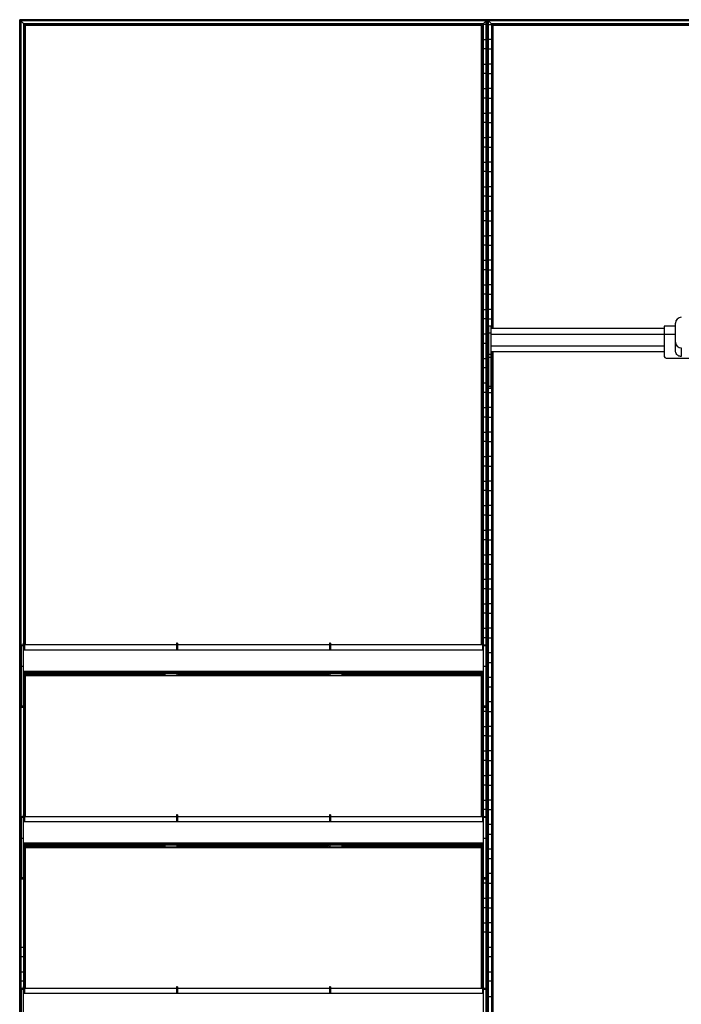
# Model space of a CAD drawing. Header units: millimetres. Extents: x -305 to 1920, y -1200 to 1200.
# Tile 3 of 4: x -305 to 558, y -84 to 1200. Entities that reach past the tile are written whole.
import ezdxf

# ---------------------------------------------------------------- set-up
doc = ezdxf.new("R2010")
doc.units = ezdxf.units.MM

msp = doc.modelspace()

# ---------------------------------------------------------------- linework, layer by layer
at = {"color": 7, "linetype": 'Continuous', "lineweight": 25}
for p, q in [((1920.4, 1200), (-304.9, 1200)), ((-297.4, 1192.5), (-304.9, 1200)), ((-304.9, -1200), (-304.9, 1200)), ((304.5, 1199.6), (-304.5, 1199.6)), ((-304.5, 1199.6), (-304.5, -1199.7)), ((303.7, 1198.8), (-303.7, 1198.8)), ((-303.7, -1198.8), (-303.7, 1198.8)), ((303.4, 1198.5), (-303.4, 1198.5)), ((-303.4, 1198.5), (-303.4, -1198.5)), ((299.6, 1194.7), (-299.6, 1194.7)), ((-299.6, 386.8), (-299.6, 1194.7)), ((299.3, 1194.4), (-299.3, 1194.4)), ((-299.3, 1194.4), (-299.3, 386.8)), ((299.3, 1194.4), (298.5, 1193.6)), ((299.3, 386.8), (299.3, 1194.4)), ((299.6, 1194.7), (303.4, 1198.5)), ((299.6, 1194.7), (299.6, 386.8)), ((303.4, -1198.5), (303.4, 1198.5)), ((304.5, 1199.6), (303.7, 1198.8)), ((303.7, 1198.8), (303.7, -1198.8)), ((304.5, -1199.7), (304.5, 1199.6)), ((304.9, 1200), (304.9, -1200)), ((1310.3, 1199.6), (305.2, 1199.6)), ((306, 1198.8), (305.2, 1199.6)), ((305.2, -1199.7), (305.2, 1199.6)), ((1309.5, 1198.8), (306, 1198.8)), ((306, 1198.8), (306, -1198.8)), ((1309.1, 1198.5), (306.4, 1198.5)), ((310.1, 1194.7), (306.4, 1198.5)), ((306.4, -1198.5), (306.4, 1198.5)), ((1305.4, 1194.7), (310.1, 1194.7)), ((310.1, 1194.7), (310.1, 797.2)), ((1305, 1194.4), (310.5, 1194.4)), ((311.3, 1193.6), (310.5, 1194.4)), ((310.5, 797.2), (310.5, 1194.4)), ((298.5, 1193.6), (-298.5, 1193.6)), ((-298.5, 384.5), (-298.5, 1193.6)), ((298.1, 1193.2), (-298.1, 1193.2)), ((-298.1, 1193.2), (-298.1, 384.5)), ((297.4, 1192.5), (-297.4, 1192.5)), ((-297.4, 384.5), (-297.4, 1192.5)), ((297.4, 1192.5), (298.1, 1193.2)), ((297.4, 384.5), (297.4, 1192.5)), ((298.1, 384.5), (298.1, 1193.2)), ((298.5, 1193.6), (298.5, 384.5)), ((303.4, 1193.8), (299.6, 1193.8)), ((306.4, 1193.8), (310.1, 1193.8)), ((1304.2, 1193.6), (311.3, 1193.6)), ((311.3, 1193.6), (311.3, 797.2)), ((1303.9, 1193.2), (311.6, 1193.2)), ((312.3, 1192.5), (311.6, 1193.2)), ((311.6, 797.2), (311.6, 1193.2)), ((1303.2, 1192.5), (312.3, 1192.5)), ((312.3, 797.2), (312.3, 1192.5)), ((299.6, 1174.2), (303.4, 1174.2)), ((310.1, 1174.2), (306.4, 1174.2)), ((303.4, 1161.8), (299.6, 1161.8)), ((306.4, 1161.8), (310.1, 1161.8)), ((299.6, 1142.2), (303.4, 1142.2)), ((310.1, 1142.2), (306.4, 1142.2)), ((303.4, 1129.8), (299.6, 1129.8)), ((306.4, 1129.8), (310.1, 1129.8)), ((299.6, 1110.2), (303.4, 1110.2)), ((310.1, 1110.2), (306.4, 1110.2)), ((303.4, 1097.8), (299.6, 1097.8)), ((306.4, 1097.8), (310.1, 1097.8)), ((299.6, 1078.2), (303.4, 1078.2)), ((310.1, 1078.2), (306.4, 1078.2)), ((303.4, 1065.8), (299.6, 1065.8)), ((306.4, 1065.8), (310.1, 1065.8)), ((299.6, 1046.2), (303.4, 1046.2)), ((310.1, 1046.2), (306.4, 1046.2)), ((303.4, 1033.8), (299.6, 1033.8)), ((306.4, 1033.8), (310.1, 1033.8)), ((299.6, 1014.2), (303.4, 1014.2)), ((303.4, 1001.8), (299.6, 1001.8)), ((310.1, 1014.2), (306.4, 1014.2)), ((306.4, 1001.8), (310.1, 1001.8)), ((299.6, 982.2), (303.4, 982.2)), ((310.1, 982.2), (306.4, 982.2)), ((303.4, 969.8), (299.6, 969.8)), ((306.4, 969.8), (310.1, 969.8)), ((299.6, 950.2), (303.4, 950.2)), ((303.4, 937.8), (299.6, 937.8)), ((310.1, 950.2), (306.4, 950.2)), ((306.4, 937.8), (310.1, 937.8)), ((299.6, 918.2), (303.4, 918.2)), ((310.1, 918.2), (306.4, 918.2)), ((303.4, 905.8), (299.6, 905.8)), ((306.4, 905.8), (310.1, 905.8)), ((299.6, 886.2), (303.4, 886.2)), ((310.1, 886.2), (306.4, 886.2)), ((303.4, 873.8), (299.6, 873.8)), ((306.4, 873.8), (310.1, 873.8)), ((299.6, 854.2), (303.4, 854.2)), ((310.1, 854.2), (306.4, 854.2)), ((303.4, 841.8), (299.6, 841.8)), ((306.4, 841.8), (310.1, 841.8)), ((299.6, 822.2), (303.4, 822.2)), ((310.1, 822.2), (306.4, 822.2)), ((303.4, 809.8), (299.6, 809.8)), ((306.4, 809.8), (310.1, 809.8)), ((309.7, 800.2), (306.7, 800.2)), ((306.7, 718.8), (306.7, 800.2)), ((309.7, 718.8), (309.7, 800.2)), ((535.2, 797.2), (309.7, 797.2)), ((550.2, 800.4), (535.2, 800.4)), ((535.2, 800.4), (535.2, 761.7)), ((550.2, 768.2), (550.2, 804.3)), ((299.6, 790.2), (303.4, 790.2)), ((306.7, 790.2), (306.4, 790.2)), ((309.7, 791.2), (306.7, 791.2)), ((309.7, 789.7), (550.2, 789.7)), ((303.4, 777.8), (299.6, 777.8)), ((306.4, 777.8), (306.7, 777.8)), ((309.7, 774.7), (535.2, 774.7)), ((557.7, 771.9), (557.7, 760.7)), ((299.6, 758.2), (303.4, 758.2)), ((306.7, 758.2), (306.4, 758.2)), ((309.7, 763.3), (306.7, 763.3)), ((309.7, 759.5), (306.7, 759.5)), ((309.7, 767.2), (535.2, 767.2)), ((310.1, 758.2), (309.7, 758.2)), ((310.1, 767.2), (310.1, -159.5)), ((310.5, -159.5), (310.5, 767.2)), ((311.3, 767.2), (311.3, -159.5)), ((311.6, -159.5), (311.6, 767.2)), ((312.3, -159.5), (312.3, 767.2)), ((538.2, 758.7), (577.2, 758.7)), ((303.4, 745.8), (299.6, 745.8)), ((306.4, 745.8), (306.7, 745.8)), ((309.7, 745.8), (310.1, 745.8)), ((299.6, 726.2), (303.4, 726.2)), ((306.7, 726.2), (306.4, 726.2)), ((309.7, 721.7), (306.7, 721.7)), ((310.1, 726.2), (309.7, 726.2)), ((303.4, 713.8), (299.6, 713.8)), ((306.4, 713.8), (310.1, 713.8)), ((309.7, 718.8), (306.7, 718.8)), ((299.6, 694.2), (303.4, 694.2)), ((310.1, 694.2), (306.4, 694.2)), ((303.4, 681.8), (299.6, 681.8)), ((306.4, 681.8), (310.1, 681.8)), ((299.6, 662.2), (303.4, 662.2)), ((310.1, 662.2), (306.4, 662.2)), ((303.4, 649.8), (299.6, 649.8)), ((306.4, 649.8), (310.1, 649.8)), ((299.6, 630.2), (303.4, 630.2)), ((310.1, 630.2), (306.4, 630.2)), ((303.4, 617.8), (299.6, 617.8)), ((306.4, 617.8), (310.1, 617.8)), ((299.6, 598.2), (303.4, 598.2)), ((310.1, 598.2), (306.4, 598.2)), ((303.4, 585.8), (299.6, 585.8)), ((306.4, 585.8), (310.1, 585.8)), ((299.6, 566.2), (303.4, 566.2)), ((310.1, 566.2), (306.4, 566.2)), ((303.4, 553.8), (299.6, 553.8)), ((306.4, 553.8), (310.1, 553.8)), ((299.6, 534.2), (303.4, 534.2)), ((310.1, 534.2), (306.4, 534.2)), ((303.4, 521.8), (299.6, 521.8)), ((306.4, 521.8), (310.1, 521.8)), ((299.6, 502.2), (303.4, 502.2)), ((310.1, 502.2), (306.4, 502.2)), ((303.4, 489.8), (299.6, 489.8)), ((306.4, 489.8), (310.1, 489.8)), ((299.6, 470.2), (303.4, 470.2)), ((310.1, 470.2), (306.4, 470.2)), ((303.4, 457.8), (299.6, 457.8)), ((306.4, 457.8), (310.1, 457.8)), ((299.6, 438.2), (303.4, 438.2)), ((310.1, 438.2), (306.4, 438.2)), ((303.4, 425.8), (299.6, 425.8)), ((306.4, 425.8), (310.1, 425.8)), ((299.6, 406.2), (303.4, 406.2)), ((310.1, 406.2), (306.4, 406.2)), ((-298.5, 386.8), (-300, 386.8)), ((-300, 302.8), (-300, 386.8)), ((-298.5, 386.7), (-300, 386.7)), ((-298.5, 386.8), (-298.5, 377.9)), ((-99, 386.8), (-100.5, 386.8)), ((-100.5, 386.8), (-100.5, 377.9)), ((-99, 386.7), (-100.5, 386.7)), ((-99, 386.8), (-99, 377.9)), ((100.5, 386.8), (99, 386.8)), ((99, 386.8), (99, 377.9)), ((100.5, 386.7), (99, 386.7)), ((100.5, 386.8), (100.5, 377.9)), ((300, 386.8), (298.5, 386.8)), ((298.5, 386.8), (298.5, 377.9)), ((300, 386.7), (298.5, 386.7)), ((303.4, 393.8), (299.6, 393.8)), ((300, 302.8), (300, 386.8)), ((306.4, 393.8), (310.1, 393.8)), ((-303, 384.8), (-303, 302.8)), ((-303, 384.8), (-300, 384.8)), ((-300, 383.3), (-303, 383.3)), ((300, 377.9), (-300, 377.9)), ((300, 377.9), (-300, 377.9)), ((300, 377.9), (-300, 377.9)), ((300, 377.9), (-300, 377.9)), ((-100.5, 384.5), (-298.5, 384.5)), ((99, 384.5), (-99, 384.5)), ((298.5, 384.5), (100.5, 384.5)), ((300, 384.8), (303, 384.8)), ((303, 383.3), (300, 383.3)), ((303, 384.8), (303, 302.8)), ((303, 374.2), (303.4, 374.2)), ((310.1, 374.2), (306.4, 374.2)), ((303.4, 361.8), (303, 361.8)), ((306.4, 361.8), (310.1, 361.8)), ((-300, 356.2), (-303, 356.2)), ((300, 350), (-300, 350)), ((300, 350), (-300, 350)), ((300, 349.9), (-300, 349.9)), ((300, 349.9), (-300, 349.9)), ((-300, 348.9), (300, 348.9)), ((-300, 348.4), (300, 348.4)), ((-300, 347.9), (300, 347.9)), ((-300, 347.9), (300, 347.9)), ((-298.5, 344.7), (-298.5, 347.9)), ((-297.5, 347.8), (-298.5, 347.8)), ((-297.5, 347.8), (-297.5, 347.9)), ((-297.5, 347.9), (-297.5, 344.7)), ((297.5, 347.8), (-297.5, 347.8)), ((-117.5, 346.7), (-117.5, 347.8)), ((-115.5, 347.8), (-115.5, 344.7)), ((-99.5, 344.7), (-99.5, 347.8)), ((-97.5, 347.8), (-97.5, 346.7)), ((97.5, 346.7), (97.5, 347.8)), ((99.5, 347.8), (99.5, 344.7)), ((115.5, 344.7), (115.5, 347.8)), ((117.5, 347.8), (117.5, 346.7)), ((297.5, 347.8), (297.5, 347.9)), ((297.5, 344.7), (297.5, 347.9)), ((297.5, 347.8), (298.5, 347.8)), ((298.5, 344.7), (298.5, 347.9)), ((303, 356.2), (300, 356.2)), ((300, 344.7), (-300, 344.7)), ((-297.5, 344.7), (-300, 344.7)), ((-300, 344.5), (300, 344.5)), ((-300, 344.5), (300, 344.5)), ((-300, 344.5), (300, 344.5)), ((-299.6, 162.8), (-299.6, 344.5)), ((-299.3, 344.5), (-299.3, 162.8)), ((-298.5, 344.5), (298.5, 344.5)), ((-298.5, 344.5), (-298.5, 344.5)), ((-298.5, 160.5), (-298.5, 344.5)), ((-298.1, 344.5), (-298.1, 160.5)), ((-297.5, 346.7), (-117.5, 346.7)), ((-297.4, 160.5), (-297.4, 344.5)), ((-115.5, 344.7), (-99.5, 344.7)), ((-97.5, 346.7), (97.5, 346.7)), ((99.5, 344.7), (115.5, 344.7)), ((117.5, 346.7), (297.5, 346.7)), ((297.4, 160.5), (297.4, 344.5)), ((300, 344.7), (297.5, 344.7)), ((298.1, 160.5), (298.1, 344.5)), ((298.5, 344.5), (298.5, 344.5)), ((298.5, 344.5), (298.5, 160.5)), ((299.3, 162.8), (299.3, 344.5)), ((299.6, 344.5), (299.6, 162.8)), ((299.6, 342.2), (300, 342.2)), ((303, 342.2), (303.4, 342.2)), ((310.1, 342.2), (306.4, 342.2)), ((300, 329.8), (299.6, 329.8)), ((303.4, 329.8), (303, 329.8)), ((306.4, 329.8), (310.1, 329.8)), ((299.6, 310.2), (300, 310.2)), ((303, 310.2), (303.4, 310.2)), ((310.1, 310.2), (306.4, 310.2)), ((-303, 305.3), (-300, 305.3)), ((-300, 302.8), (-303, 302.8)), ((303.4, 297.8), (299.6, 297.8)), ((300, 305.3), (303, 305.3)), ((303, 302.8), (300, 302.8)), ((306.4, 297.8), (310.1, 297.8)), ((299.6, 278.2), (303.4, 278.2)), ((310.1, 278.2), (306.4, 278.2)), ((303.4, 265.8), (299.6, 265.8)), ((306.4, 265.8), (310.1, 265.8)), ((299.6, 246.2), (303.4, 246.2)), ((310.1, 246.2), (306.4, 246.2)), ((303.4, 233.8), (299.6, 233.8)), ((306.4, 233.8), (310.1, 233.8)), ((299.6, 214.2), (303.4, 214.2)), ((310.1, 214.2), (306.4, 214.2)), ((303.4, 201.8), (299.6, 201.8)), ((306.4, 201.8), (310.1, 201.8)), ((299.6, 182.2), (303.4, 182.2)), ((310.1, 182.2), (306.4, 182.2)), ((303.4, 169.8), (299.6, 169.8)), ((306.4, 169.8), (310.1, 169.8)), ((-303, 160.8), (-303, 78.8)), ((-303, 160.8), (-300, 160.8)), ((-300, 159.3), (-303, 159.3)), ((-298.5, 162.8), (-300, 162.8)), ((-300, 78.8), (-300, 162.8)), ((-298.5, 162.7), (-300, 162.7)), ((-298.5, 162.8), (-298.5, 153.9)), ((-100.5, 160.5), (-298.5, 160.5)), ((-99, 162.8), (-100.5, 162.8)), ((-100.5, 162.8), (-100.5, 153.9)), ((-99, 162.7), (-100.5, 162.7)), ((-99, 162.8), (-99, 153.9)), ((99, 160.5), (-99, 160.5)), ((100.5, 162.8), (99, 162.8)), ((99, 162.8), (99, 153.9)), ((100.5, 162.7), (99, 162.7)), ((100.5, 162.8), (100.5, 153.9)), ((298.5, 160.5), (100.5, 160.5)), ((300, 162.8), (298.5, 162.8)), ((298.5, 162.8), (298.5, 153.9)), ((300, 162.7), (298.5, 162.7)), ((300, 78.8), (300, 162.8)), ((300, 160.8), (303, 160.8)), ((303, 159.3), (300, 159.3)), ((303, 160.8), (303, 78.8)), ((300, 153.9), (-300, 153.9)), ((300, 153.9), (-300, 153.9)), ((300, 153.9), (-300, 153.9)), ((300, 153.9), (-300, 153.9)), ((303, 150.2), (303.4, 150.2)), ((310.1, 150.2), (306.4, 150.2)), ((-300, 132.2), (-303, 132.2)), ((303, 132.2), (300, 132.2)), ((303.4, 137.8), (303, 137.8)), ((306.4, 137.8), (310.1, 137.8)), ((300, 126), (-300, 126)), ((300, 126), (-300, 126)), ((300, 125.9), (-300, 125.9)), ((300, 125.9), (-300, 125.9)), ((-300, 124.9), (300, 124.9)), ((-300, 124.4), (300, 124.4)), ((-300, 123.9), (300, 123.9)), ((-300, 123.9), (300, 123.9)), ((300, 120.7), (-300, 120.7)), ((-297.5, 120.7), (-300, 120.7)), ((-300, 120.5), (300, 120.5)), ((-300, 120.5), (300, 120.5)), ((-300, 120.5), (300, 120.5)), ((-299.6, -61.2), (-299.6, 120.5)), ((-299.3, 120.5), (-299.3, -61.2)), ((-298.5, 120.7), (-298.5, 123.9)), ((-297.5, 123.8), (-298.5, 123.8)), ((-298.5, 120.5), (298.5, 120.5)), ((-298.5, 120.5), (-298.5, 120.5)), ((-298.5, -63.5), (-298.5, 120.5)), ((-298.1, 120.5), (-298.1, -63.5)), ((-297.5, 123.8), (-297.5, 123.9)), ((-297.5, 123.9), (-297.5, 120.7)), ((297.5, 123.8), (-297.5, 123.8)), ((-297.5, 122.7), (-117.5, 122.7)), ((-297.4, -63.5), (-297.4, 120.5)), ((-117.5, 122.7), (-117.5, 123.8)), ((-115.5, 123.8), (-115.5, 120.7)), ((-115.5, 120.7), (-99.5, 120.7)), ((-99.5, 120.7), (-99.5, 123.8)), ((-97.5, 123.8), (-97.5, 122.7)), ((-97.5, 122.7), (97.5, 122.7)), ((97.5, 122.7), (97.5, 123.8)), ((99.5, 123.8), (99.5, 120.7)), ((99.5, 120.7), (115.5, 120.7)), ((115.5, 120.7), (115.5, 123.8)), ((117.5, 123.8), (117.5, 122.7)), ((117.5, 122.7), (297.5, 122.7)), ((297.4, -63.5), (297.4, 120.5)), ((297.5, 123.8), (297.5, 123.9)), ((297.5, 120.7), (297.5, 123.9)), ((297.5, 123.8), (298.5, 123.8)), ((300, 120.7), (297.5, 120.7)), ((298.1, -63.5), (298.1, 120.5)), ((298.5, 120.7), (298.5, 123.9)), ((298.5, 120.5), (298.5, 120.5)), ((298.5, 120.5), (298.5, -63.5)), ((299.3, -61.2), (299.3, 120.5)), ((299.6, 120.5), (299.6, -61.2)), ((299.6, 118.2), (300, 118.2)), ((303, 118.2), (303.4, 118.2)), ((310.1, 118.2), (306.4, 118.2)), ((300, 105.8), (299.6, 105.8)), ((303.4, 105.8), (303, 105.8)), ((306.4, 105.8), (310.1, 105.8)), ((-303, 81.3), (-300, 81.3)), ((-300, 78.8), (-303, 78.8)), ((299.6, 86.2), (300, 86.2)), ((300, 81.3), (303, 81.3)), ((303, 78.8), (300, 78.8)), ((303, 86.2), (303.4, 86.2)), ((310.1, 86.2), (306.4, 86.2)), ((303.4, 73.8), (299.6, 73.8)), ((306.4, 73.8), (310.1, 73.8)), ((299.6, 54.2), (303.4, 54.2)), ((310.1, 54.2), (306.4, 54.2)), ((303.4, 41.8), (299.6, 41.8)), ((306.4, 41.8), (310.1, 41.8)), ((299.6, 22.2), (303.4, 22.2)), ((310.1, 22.2), (306.4, 22.2)), ((303.4, 9.8), (299.6, 9.8)), ((306.4, 9.8), (310.1, 9.8)), ((-303.4, -9.8), (-299.6, -9.8)), ((306.4, -9.8), (310.1, -9.8)), ((-299.6, -22.2), (-303.4, -22.2)), ((310.1, -22.2), (306.4, -22.2)), ((-303.4, -41.8), (-299.6, -41.8)), ((306.4, -41.8), (310.1, -41.8)), ((-299.6, -54.2), (-303.4, -54.2)), ((-303, -63.2), (-300, -63.2)), ((-303, -63.2), (-303, -145.2)), ((-298.5, -61.2), (-300, -61.2)), ((-300, -145.2), (-300, -61.2)), ((-298.5, -61.3), (-300, -61.3)), ((-298.5, -61.2), (-298.5, -70.1)), ((-100.5, -63.5), (-298.5, -63.5)), ((-99, -61.2), (-100.5, -61.2)), ((-100.5, -61.2), (-100.5, -70.1)), ((-99, -61.3), (-100.5, -61.3)), ((-99, -61.2), (-99, -70.1)), ((99, -63.5), (-99, -63.5)), ((100.5, -61.2), (99, -61.2)), ((99, -61.2), (99, -70.1)), ((100.5, -61.3), (99, -61.3)), ((100.5, -61.2), (100.5, -70.1)), ((298.5, -63.5), (100.5, -63.5)), ((300, -61.2), (298.5, -61.2)), ((298.5, -61.2), (298.5, -70.1)), ((300, -61.3), (298.5, -61.3)), ((300, -145.2), (300, -61.2)), ((300, -63.2), (303, -63.2)), ((303, -63.2), (303, -145.2)), ((310.1, -54.2), (306.4, -54.2)), ((-303.4, -73.8), (-303, -73.8)), ((-300, -64.7), (-303, -64.7)), ((300, -70.1), (-300, -70.1)), ((300, -70.1), (-300, -70.1)), ((300, -70.1), (-300, -70.1)), ((300, -70.1), (-300, -70.1)), ((303, -64.7), (300, -64.7)), ((306.4, -73.8), (310.1, -73.8))]:
    msp.add_line(p, q, dxfattribs=at)
for centre, radius, start, end in [((557.7, 804.3), 7.5, 89.9825, 179.9825), ((557.7, 779.4), 7.5, 180.0175, 270.0175), ((557.7, 779.3), 7.5, 180.0175, 270.0175), ((538.2, 761.7), 3, 180, 270), ((-115.5, 346.7), 2, 180.0016, 270.0016), ((-99.5, 346.7), 2, 269.9984, 359.9984), ((99.5, 346.7), 2, 180.0016, 270.0016), ((115.5, 346.7), 2, 269.9984, 359.9984), ((-115.5, 122.7), 2, 180.0016, 270.0016), ((-99.5, 122.7), 2, 269.9984, 359.9984), ((99.5, 122.7), 2, 180.0016, 270.0016), ((115.5, 122.7), 2, 269.9984, 359.9984)]:
    msp.add_arc(centre, radius, start, end, dxfattribs=at)
for points, knots in [([(-304.5, 1199.6), (-304.6, 1199.7), (-304.6, 1199.7), (-304.7, 1199.8), (-304.7, 1199.9), (-304.8, 1199.9), (-304.8, 1200), (-304.9, 1200), (-304.9, 1200), (-304.9, 1200)], [0, 0, 0, 0, 0.25, 0.25, 0.5, 0.5, 0.75, 0.75, 1, 1, 1, 1]), ([(-303.4, 1198.5), (-303.4, 1198.5), (-303.4, 1198.5), (-303.4, 1198.5), (-303.4, 1198.6), (-303.5, 1198.6), (-303.6, 1198.7), (-303.6, 1198.8), (-303.7, 1198.8), (-303.7, 1198.8)], [0, 0, 0, 0, 0.25, 0.25, 0.5, 0.5, 0.75, 0.75, 1, 1, 1, 1]), ([(-299.3, 1194.4), (-299.3, 1194.4), (-299.4, 1194.5), (-299.4, 1194.6), (-299.5, 1194.6), (-299.6, 1194.7), (-299.6, 1194.7), (-299.6, 1194.7), (-299.6, 1194.7), (-299.6, 1194.7)], [0, 0, 0, 0, 0.25, 0.25, 0.5, 0.5, 0.75, 0.75, 1, 1, 1, 1]), ([(299.3, 1194.4), (299.3, 1194.4), (299.4, 1194.5), (299.4, 1194.6), (299.5, 1194.6), (299.6, 1194.7), (299.6, 1194.7), (299.6, 1194.7), (299.6, 1194.7), (299.6, 1194.7)], [0, 0, 0, 0, 0.25, 0.25, 0.5, 0.5, 0.75, 0.75, 1, 1, 1, 1]), ([(299.3, 1194.4), (299.3, 1194.4), (299.4, 1194.5), (299.4, 1194.6), (299.5, 1194.6), (299.6, 1194.7), (299.6, 1194.7), (299.6, 1194.7), (299.6, 1194.7), (299.6, 1194.7)], [0, 0, 0, 0, 0.25, 0.25, 0.5, 0.5, 0.75, 0.75, 1, 1, 1, 1]), ([(303.4, 1198.5), (303.4, 1198.5), (303.4, 1198.5), (303.4, 1198.5), (303.4, 1198.6), (303.5, 1198.6), (303.6, 1198.7), (303.6, 1198.8), (303.7, 1198.8), (303.7, 1198.8)], [0, 0, 0, 0, 0.25, 0.25, 0.5, 0.5, 0.75, 0.75, 1, 1, 1, 1]), ([(303.4, 1198.5), (303.4, 1198.5), (303.4, 1198.5), (303.4, 1198.5), (303.4, 1198.6), (303.5, 1198.6), (303.6, 1198.7), (303.6, 1198.8), (303.7, 1198.8), (303.7, 1198.8)], [0, 0, 0, 0, 0.25, 0.25, 0.5, 0.5, 0.75, 0.75, 1, 1, 1, 1]), ([(304.5, 1199.6), (304.6, 1199.7), (304.6, 1199.7), (304.7, 1199.8), (304.7, 1199.9), (304.8, 1199.9), (304.8, 1200), (304.9, 1200), (304.9, 1200), (304.9, 1200)], [0, 0, 0, 0, 0.25, 0.25, 0.5, 0.5, 0.75, 0.75, 1, 1, 1, 1]), ([(304.5, 1199.6), (304.6, 1199.7), (304.6, 1199.7), (304.7, 1199.8), (304.7, 1199.9), (304.8, 1199.9), (304.8, 1200), (304.9, 1200), (304.9, 1200), (304.9, 1200)], [0, 0, 0, 0, 0.25, 0.25, 0.5, 0.5, 0.75, 0.75, 1, 1, 1, 1]), ([(305.2, 1199.6), (305.2, 1199.7), (305.1, 1199.8), (305, 1199.9), (304.9, 1200), (304.9, 1200), (304.9, 1200), (304.9, 1200)], [0, 0, 0, 0, 0.31012, 0.616121, 0.758896, 0.886022, 1, 1, 1, 1]), ([(305.2, 1199.6), (305.2, 1199.7), (305.1, 1199.8), (305, 1199.9), (304.9, 1200), (304.9, 1200), (304.9, 1200), (304.9, 1200)], [0, 0, 0, 0, 0.31012, 0.616121, 0.758896, 0.886022, 1, 1, 1, 1]), ([(306.4, 1198.5), (306.4, 1198.5), (306.4, 1198.5), (306.3, 1198.6), (306.2, 1198.6), (306.1, 1198.7), (306.1, 1198.8), (306, 1198.8)], [0, 0, 0, 0, 0.146754, 0.316126, 0.510248, 0.757793, 1, 1, 1, 1]), ([(306.4, 1198.5), (306.4, 1198.5), (306.4, 1198.5), (306.3, 1198.6), (306.2, 1198.6), (306.1, 1198.7), (306.1, 1198.8), (306, 1198.8)], [0, 0, 0, 0, 0.146754, 0.316126, 0.510248, 0.757793, 1, 1, 1, 1]), ([(310.5, 1194.4), (310.4, 1194.4), (310.3, 1194.5), (310.2, 1194.7), (310.2, 1194.7), (310.1, 1194.7), (310.1, 1194.7), (310.1, 1194.7)], [0, 0, 0, 0, 0.31012, 0.616121, 0.758896, 0.886022, 1, 1, 1, 1]), ([(310.5, 1194.4), (310.4, 1194.4), (310.3, 1194.5), (310.2, 1194.7), (310.2, 1194.7), (310.1, 1194.7), (310.1, 1194.7), (310.1, 1194.7)], [0, 0, 0, 0, 0.31012, 0.616121, 0.758896, 0.886022, 1, 1, 1, 1]), ([(-298.1, 1193.2), (-298.1, 1193.2), (-298.1, 1193.3), (-298.2, 1193.3), (-298.2, 1193.3), (-298.3, 1193.4), (-298.3, 1193.4), (-298.4, 1193.5), (-298.4, 1193.6), (-298.5, 1193.6)], [0, 0, 0, 0, 0.25, 0.25, 0.5, 0.5, 0.75, 0.75, 1, 1, 1, 1]), ([(298.1, 1193.2), (298.1, 1193.2), (298.1, 1193.3), (298.2, 1193.3), (298.2, 1193.3), (298.3, 1193.4), (298.3, 1193.4), (298.4, 1193.5), (298.4, 1193.6), (298.5, 1193.6)], [0, 0, 0, 0, 0.25, 0.25, 0.5, 0.5, 0.75, 0.75, 1, 1, 1, 1]), ([(298.1, 1193.2), (298.1, 1193.2), (298.1, 1193.3), (298.2, 1193.3), (298.2, 1193.3), (298.3, 1193.4), (298.3, 1193.4), (298.4, 1193.5), (298.4, 1193.6), (298.5, 1193.6)], [0, 0, 0, 0, 0.25, 0.25, 0.5, 0.5, 0.75, 0.75, 1, 1, 1, 1]), ([(311.6, 1193.2), (311.6, 1193.3), (311.6, 1193.3), (311.6, 1193.3), (311.5, 1193.4), (311.4, 1193.5), (311.3, 1193.6), (311.3, 1193.6)], [0, 0, 0, 0, 0.146754, 0.316126, 0.510248, 0.757793, 1, 1, 1, 1]), ([(311.6, 1193.2), (311.6, 1193.3), (311.6, 1193.3), (311.6, 1193.3), (311.5, 1193.4), (311.4, 1193.5), (311.3, 1193.6), (311.3, 1193.6)], [0, 0, 0, 0, 0.1467542, 0.3161257, 0.5102478, 0.7577933, 1, 1, 1, 1]), ([(557.7, 760.7), (557.1, 760.7), (555.6, 760.9), (553.6, 761.8), (551.8, 763.4), (550.5, 765.7), (550.3, 767.4), (550.2, 768.2)], [0, 0, 0, 0, 0.1767613, 0.3670593, 0.5634541, 0.7902149, 1, 1, 1, 1])]:
    msp.add_open_spline(points, degree=3, knots=knots, dxfattribs=at)

doc.saveas('drawing.dxf')
